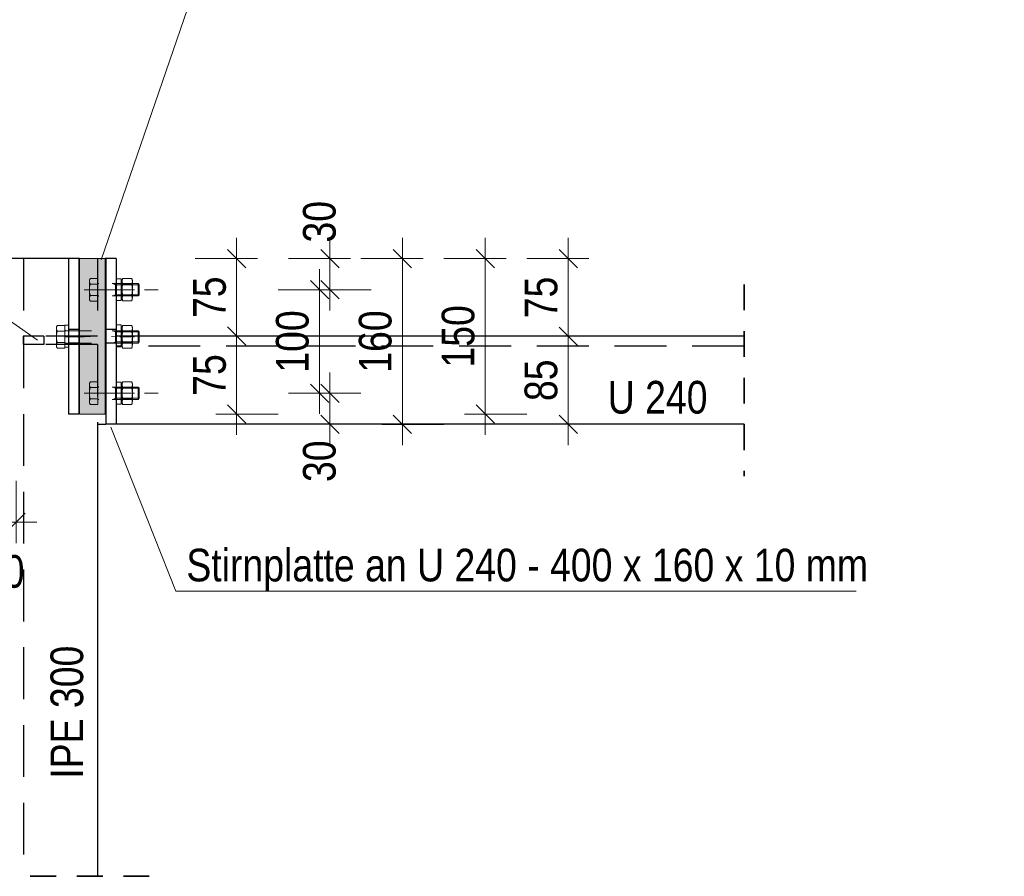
# Model space of a CAD drawing. Header units: millimetres. Extents: x 0 to 96, y -6 to 70.6.
# Tile 137 of 138: x 58.7 to 63.5, y 59.9 to 64. Entities that reach past the tile are written whole.
import ezdxf

# ---------------------------------------------------------------- set-up
doc = ezdxf.new("R2010")
doc.units = ezdxf.units.MM
doc.linetypes.add('HIDDEN', pattern=[0.375, 0.25, -0.125])
doc.linetypes.add('HIDDENX2', pattern=[0.75, 0.5, -0.25])
doc.styles.add('Arial Narrow', font='ARIALN.TTF')
doc.dimstyles.new('Arch_Strakon_dimstyle', dxfattribs={"dimtxt": 15.75, "dimasz": 1, "dimexe": 1.25, "dimexo": 0.0625, "dimgap": 1, "dimtad": 0, "dimdec": 3, "dimzin": 12, "dimdsep": 46, "dimtxsty": 'Arial Narrow', "dimblk": 'Arrowhead_Tick', "dimsah": 1, "dimcen": 0, "dimse1": 1, "dimse2": 1, "dimclrd": 6, "dimclrt": 2, "dimazin": 0, "dimtfac": 1, "dimtdec": 4, "dimtmove": 0, "dimatfit": 3, "dimldrblk": 'NONE', "dimfxl": 1, "dimtvp": 1, "dimtolj": 1, "dimtzin": 0, "dimlwd": 13, "dimarcsym": 2})

# ---------------------------------------------------------------- blocks, each defined once
blk = doc.blocks.new('Arrowhead_Tick')
at = {"color": 0, "linetype": 'Continuous', "lineweight": -2}
for p, q in [((0, 20), (0, -10)), ((-1, 0), (0, 0)), ((10, 0), (0, 0))]:
    blk.add_line(p, q, dxfattribs=at)
at = {"color": 2, "linetype": 'Continuous', "lineweight": 35}
blk.add_line((4.42, 4.42), (-4.42, -4.42), dxfattribs=at)
blk = doc.blocks.new('*D691')
at = {"color": 6, "linetype": 'Continuous', "lineweight": 13}
blk.add_line((60.5721, 62.0528), (60.5721, 62.8328), dxfattribs=at)
at = {"layer": 'Defpoints', "color": 0}
for p in [(59.1907, 62.8428), (60.5721, 62.8428), (59.1407, 62.0428)]:
    blk.add_point(p, dxfattribs=at)
at = {"color": 6, "lineweight": 13, "xscale": 0.01, "yscale": 0.01, "zscale": 0.01}
for p, rotation in [((60.5721, 62.8428), 90), ((60.5721, 62.0428), 270)]:
    blk.add_blockref('Arrowhead_Tick', p, dxfattribs=dict(at, rotation=rotation))
at = {"color": 2, "lineweight": 35, "insert": (60.4417, 62.4428), "char_height": 0.1575, "attachment_point": 5, "rotation": 90, "style": 'Arial Narrow'}
blk.add_mtext('\\A1;160', dxfattribs=at)
blk = doc.blocks.new('_None')
blk = doc.blocks.new('*D696')
at = {"color": 6, "linetype": 'Continuous', "lineweight": 13}
blk.add_line((60.2221, 62.0535), (60.2221, 62.1835), dxfattribs=at)
at = {"layer": 'Defpoints', "color": 0}
for p in [(59.3934, 62.1935), (60.2221, 62.1935), (59.1907, 62.0435)]:
    blk.add_point(p, dxfattribs=at)
at = {"color": 6, "lineweight": 13, "xscale": 0.01, "yscale": 0.01, "zscale": 0.01}
for p, rotation in [((60.2221, 62.1935), 90), ((60.2221, 62.0435), 270)]:
    blk.add_blockref('Arrowhead_Tick', p, dxfattribs=dict(at, rotation=rotation))
at = {"color": 2, "lineweight": 35, "insert": (60.1721, 61.8655), "char_height": 0.1575, "attachment_point": 5, "rotation": 90, "style": 'Arial Narrow'}
blk.add_mtext('\\A1;30', dxfattribs=at)
blk = doc.blocks.new('*D697')
at = {"color": 6, "linetype": 'Continuous', "lineweight": 13}
blk.add_line((60.1721, 62.2035), (60.1721, 62.6828), dxfattribs=at)
at = {"layer": 'Defpoints', "color": 0}
for p in [(59.3934, 62.6928), (60.1721, 62.6928), (59.3934, 62.1935)]:
    blk.add_point(p, dxfattribs=at)
at = {"color": 6, "lineweight": 13, "xscale": 0.01, "yscale": 0.01, "zscale": 0.01}
for p, rotation in [((60.1721, 62.6928), 90), ((60.1721, 62.1935), 270)]:
    blk.add_blockref('Arrowhead_Tick', p, dxfattribs=dict(at, rotation=rotation))
at = {"color": 2, "lineweight": 35, "insert": (60.0417, 62.4431), "char_height": 0.1575, "attachment_point": 5, "rotation": 90, "style": 'Arial Narrow'}
blk.add_mtext('\\A1;100', dxfattribs=at)
blk = doc.blocks.new('*D698')
at = {"color": 6, "linetype": 'Continuous', "lineweight": 13}
blk.add_line((60.2221, 62.7028), (60.2221, 62.8328), dxfattribs=at)
at = {"layer": 'Defpoints', "color": 0}
for p in [(59.1907, 62.8428), (60.2221, 62.8428), (59.3934, 62.6928)]:
    blk.add_point(p, dxfattribs=at)
at = {"color": 6, "lineweight": 13, "xscale": 0.01, "yscale": 0.01, "zscale": 0.01}
for p, rotation in [((60.2221, 62.8428), 90), ((60.2221, 62.6928), 270)]:
    blk.add_blockref('Arrowhead_Tick', p, dxfattribs=dict(at, rotation=rotation))
at = {"color": 2, "lineweight": 35, "insert": (60.1721, 63.0207), "char_height": 0.1575, "attachment_point": 5, "rotation": 90, "style": 'Arial Narrow'}
blk.add_mtext('\\A1;30', dxfattribs=at)
blk = doc.blocks.new('*D699')
at = {"color": 6, "linetype": 'Continuous', "lineweight": 13}
blk.add_line((59.7721, 62.1028), (59.7721, 62.4603), dxfattribs=at)
at = {"layer": 'Defpoints', "color": 0}
for p in [(59.3934, 62.4703), (59.7721, 62.4703), (59.1383, 62.0928)]:
    blk.add_point(p, dxfattribs=at)
at = {"color": 6, "lineweight": 13, "xscale": 0.01, "yscale": 0.01, "zscale": 0.01}
for p, rotation in [((59.7721, 62.4703), 90), ((59.7721, 62.0928), 270)]:
    blk.add_blockref('Arrowhead_Tick', p, dxfattribs=dict(at, rotation=rotation))
at = {"color": 2, "lineweight": 35, "insert": (59.642, 62.2815), "char_height": 0.1575, "attachment_point": 5, "rotation": 90, "style": 'Arial Narrow'}
blk.add_mtext('\\A1;75', dxfattribs=at)
blk = doc.blocks.new('*D700')
at = {"color": 6, "linetype": 'Continuous', "lineweight": 13}
blk.add_line((59.7721, 62.4803), (59.7721, 62.8328), dxfattribs=at)
at = {"layer": 'Defpoints', "color": 0}
for p in [(59.1907, 62.8428), (59.7721, 62.8428), (59.3934, 62.4703)]:
    blk.add_point(p, dxfattribs=at)
at = {"color": 6, "lineweight": 13, "xscale": 0.01, "yscale": 0.01, "zscale": 0.01}
for p, rotation in [((59.7721, 62.8428), 90), ((59.7721, 62.4703), 270)]:
    blk.add_blockref('Arrowhead_Tick', p, dxfattribs=dict(at, rotation=rotation))
at = {"color": 2, "lineweight": 35, "insert": (59.642, 62.6565), "char_height": 0.1575, "attachment_point": 5, "rotation": 90, "style": 'Arial Narrow'}
blk.add_mtext('\\A1;75', dxfattribs=at)
blk = doc.blocks.new('*D701')
at = {"color": 6, "linetype": 'Continuous', "lineweight": 13}
blk.add_line((60.9721, 62.1028), (60.9721, 62.8328), dxfattribs=at)
at = {"layer": 'Defpoints', "color": 0}
for p in [(59.1907, 62.8428), (60.9721, 62.8428), (59.1383, 62.0928)]:
    blk.add_point(p, dxfattribs=at)
at = {"color": 6, "lineweight": 13, "xscale": 0.01, "yscale": 0.01, "zscale": 0.01}
for p, rotation in [((60.9721, 62.8428), 90), ((60.9721, 62.0928), 270)]:
    blk.add_blockref('Arrowhead_Tick', p, dxfattribs=dict(at, rotation=rotation))
at = {"color": 2, "lineweight": 35, "insert": (60.8417, 62.4678), "char_height": 0.1575, "attachment_point": 5, "rotation": 90, "style": 'Arial Narrow'}
blk.add_mtext('\\A1;150', dxfattribs=at)
blk = doc.blocks.new('*D703')
at = {"color": 6, "linetype": 'Continuous', "lineweight": 13}
blk.add_line((58.5689, 61.5707), (58.6979, 61.5707), dxfattribs=at)
at = {"layer": 'Defpoints', "color": 0}
for p in [(58.7079, 62.8428), (58.5589, 62.5601), (58.7079, 61.5707)]:
    blk.add_point(p, dxfattribs=at)
at = {"color": 6, "lineweight": 13, "xscale": 0.01, "yscale": 0.01, "zscale": 0.01}
blk.add_blockref('Arrowhead_Tick', (58.7079, 61.5707), dxfattribs=at)
at = {"color": 6, "lineweight": 13, "xscale": 0.01, "yscale": 0.01, "zscale": 0.01, "rotation": 180}
blk.add_blockref('Arrowhead_Tick', (58.5589, 61.5707), dxfattribs=at)
at = {"color": 2, "lineweight": 35, "insert": (58.6485, 61.3328), "char_height": 0.1575, "attachment_point": 5, "style": 'Arial Narrow'}
blk.add_mtext('\\A1;30', dxfattribs=at)
blk = doc.blocks.new('*D704')
at = {"color": 6, "linetype": 'Continuous', "lineweight": 13}
blk.add_line((57.7721, 62.1028), (57.7721, 62.4185), dxfattribs=at)
at = {"layer": 'Defpoints', "color": 0}
for p in [(57.7721, 62.4285), (58.8425, 62.4285), (58.9608, 62.0928)]:
    blk.add_point(p, dxfattribs=at)
at = {"color": 6, "lineweight": 13, "xscale": 0.01, "yscale": 0.01, "zscale": 0.01}
for p, rotation in [((57.7721, 62.4285), 90), ((57.7721, 62.0928), 270)]:
    blk.add_blockref('Arrowhead_Tick', p, dxfattribs=dict(at, rotation=rotation))
at = {"color": 2, "lineweight": 35, "insert": (57.6417, 62.2606), "char_height": 0.1575, "attachment_point": 5, "rotation": 90, "style": 'Arial Narrow'}
blk.add_mtext('\\A1;67', dxfattribs=at)
blk = doc.blocks.new('*D705')
at = {"color": 6, "linetype": 'Continuous', "lineweight": 13}
for p, q in [((57.8221, 62.4785), (57.8221, 62.4885)), ((57.8221, 62.4285), (57.8221, 62.4685)), ((57.8221, 62.4185), (57.8221, 62.4085))]:
    blk.add_line(p, q, dxfattribs=at)
at = {"layer": 'Defpoints', "color": 0}
for p in [(57.8221, 62.4685), (58.8425, 62.4685), (58.8425, 62.4285)]:
    blk.add_point(p, dxfattribs=at)
at = {"color": 6, "lineweight": 13, "xscale": 0.01, "yscale": 0.01, "zscale": 0.01}
for p, rotation in [((57.8221, 62.4285), 90), ((57.8221, 62.4685), 270)]:
    blk.add_blockref('Arrowhead_Tick', p, dxfattribs=dict(at, rotation=rotation))
at = {"color": 2, "lineweight": 35, "insert": (57.6166, 62.5311), "char_height": 0.1575, "attachment_point": 5, "rotation": 90, "style": 'Arial Narrow'}
blk.add_mtext('\\A1;8', dxfattribs=at)
blk = doc.blocks.new('*D706')
at = {"color": 6, "linetype": 'Continuous', "lineweight": 13}
blk.add_line((57.7721, 62.4785), (57.7721, 62.8328), dxfattribs=at)
at = {"layer": 'Defpoints', "color": 0}
for p in [(57.7721, 62.8428), (58.9608, 62.8428), (58.8425, 62.4685)]:
    blk.add_point(p, dxfattribs=at)
at = {"color": 6, "lineweight": 13, "xscale": 0.01, "yscale": 0.01, "zscale": 0.01}
for p, rotation in [((57.7721, 62.8428), 90), ((57.7721, 62.4685), 270)]:
    blk.add_blockref('Arrowhead_Tick', p, dxfattribs=dict(at, rotation=rotation))
at = {"color": 2, "lineweight": 35, "insert": (57.642, 62.6556), "char_height": 0.1575, "attachment_point": 5, "rotation": 90, "style": 'Arial Narrow'}
blk.add_mtext('\\A1;75', dxfattribs=at)
blk = doc.blocks.new('*D707')
at = {"color": 6, "linetype": 'Continuous', "lineweight": 13}
blk.add_line((61.3721, 62.0535), (61.3721, 62.4585), dxfattribs=at)
at = {"layer": 'Defpoints', "color": 0}
for p in [(61.3721, 62.4685), (62.2212, 62.4685), (62.2212, 62.0435)]:
    blk.add_point(p, dxfattribs=at)
at = {"color": 6, "lineweight": 13, "xscale": 0.01, "yscale": 0.01, "zscale": 0.01}
for p, rotation in [((61.3721, 62.4685), 90), ((61.3721, 62.0435), 270)]:
    blk.add_blockref('Arrowhead_Tick', p, dxfattribs=dict(at, rotation=rotation))
at = {"color": 2, "lineweight": 35, "insert": (61.2417, 62.256), "char_height": 0.1575, "attachment_point": 5, "rotation": 90, "style": 'Arial Narrow'}
blk.add_mtext('\\A1;85', dxfattribs=at)
blk = doc.blocks.new('*D708')
at = {"color": 6, "linetype": 'Continuous', "lineweight": 13}
blk.add_line((61.3721, 62.4785), (61.3721, 62.8328), dxfattribs=at)
at = {"layer": 'Defpoints', "color": 0}
for p in [(59.1907, 62.8428), (61.3721, 62.8428), (62.2212, 62.4685)]:
    blk.add_point(p, dxfattribs=at)
at = {"color": 6, "lineweight": 13, "xscale": 0.01, "yscale": 0.01, "zscale": 0.01}
for p, rotation in [((61.3721, 62.8428), 90), ((61.3721, 62.4685), 270)]:
    blk.add_blockref('Arrowhead_Tick', p, dxfattribs=dict(at, rotation=rotation))
at = {"color": 2, "lineweight": 35, "insert": (61.242, 62.6556), "char_height": 0.1575, "attachment_point": 5, "rotation": 90, "style": 'Arial Narrow'}
blk.add_mtext('\\A1;75', dxfattribs=at)
blk = doc.blocks.new('*D709')
at = {"color": 6, "linetype": 'Continuous', "lineweight": 13}
for p, q in [((57.8221, 62.1028), (57.8221, 62.1128)), ((57.8221, 62.0428), (57.8221, 62.0928)), ((57.8221, 62.0328), (57.8221, 62.0228))]:
    blk.add_line(p, q, dxfattribs=at)
at = {"layer": 'Defpoints', "color": 0}
for p in [(57.8221, 62.0928), (59.0108, 62.0928), (59.1007, 62.0428)]:
    blk.add_point(p, dxfattribs=at)
at = {"color": 6, "lineweight": 13, "xscale": 0.01, "yscale": 0.01, "zscale": 0.01}
for p, rotation in [((57.8221, 62.0428), 90), ((57.8221, 62.0928), 270)]:
    blk.add_blockref('Arrowhead_Tick', p, dxfattribs=dict(at, rotation=rotation))
at = {"color": 2, "lineweight": 35, "insert": (57.803, 61.9268), "char_height": 0.1575, "attachment_point": 5, "rotation": 90, "style": 'Arial Narrow'}
blk.add_mtext('\\A1;10', dxfattribs=at)

msp = doc.modelspace()

# ---------------------------------------------------------------- hatches: boundary and pattern name
at = {"lineweight": 13, "true_color": 0x91ffff}
msp.add_hatch(color=131, dxfattribs=at).paths.add_polyline_path([(59.1382547, 62.8427621), (59.1382547, 62.0927621), (59.0132547, 62.0927621), (59.0132547, 62.8427621)])

# ---------------------------------------------------------------- linework, layer by layer
at = {"color": 5, "linetype": 'Continuous', "lineweight": 18}
for p, q in [((59.7365267, 64.6355207), (59.1187431, 62.8364574)), ((57.9765765, 63.0350241), (58.8112583, 62.4500334)), ((59.1382547, 62.8427621), (59.0132547, 62.8427621)), ((59.0132547, 62.8427621), (59.0132547, 62.0927621)), ((59.1382547, 62.8427621), (59.1382547, 62.0927621)), ((59.1382547, 62.0927621), (59.0132547, 62.0927621)), ((59.1642826, 62.0300385), (59.4781136, 61.2389067)), ((59.4781136, 61.2389067), (62.7622753, 61.2389067))]:
    msp.add_line(p, q, dxfattribs=at)
at = {"color": 3, "linetype": 'Continuous', "lineweight": 25}
for p, q in [((58.9607547, 62.8427621), (58.3506628, 62.8427621)), ((59.0107547, 62.8427621), (58.9607547, 62.8427621)), ((58.9607547, 62.8427621), (58.9607547, 62.0927621)), ((59.0132547, 62.8427621), (59.0107547, 62.8427621)), ((59.0107547, 62.8427621), (59.0107547, 62.0927621)), ((59.1406628, 62.8427621), (59.1382547, 62.8427621)), ((59.1906628, 62.8427621), (59.1406628, 62.8427621)), ((59.1406628, 62.8427621), (59.1406628, 62.0434937)), ((59.1906628, 62.8427621), (59.1906628, 62.0434937)), ((62.2211754, 62.4684937), (59.1906628, 62.4684937)), ((59.0107547, 62.0927621), (58.9607547, 62.0927621)), ((59.1406628, 62.0427621), (59.1006628, 62.0427621)), ((59.1006628, 62.0427621), (59.1006628, 59.8629906)), ((59.1906628, 62.0434937), (59.1406628, 62.0434937)), ((59.1406628, 62.0434937), (59.1406628, 62.0427621)), ((62.2211754, 62.0434937), (59.1906628, 62.0434937))]:
    msp.add_line(p, q, dxfattribs=at)
at = {"color": 3, "linetype": 'HIDDENX2', "lineweight": 25, "ltscale": 0.5}
for p, q in [((58.7434128, 62.8427621), (58.7434128, 59.8629906)), ((59.1006628, 62.8427621), (59.1006628, 62.4684937)), ((59.0107547, 62.5002621), (58.9607547, 62.5002621)), ((59.1906628, 62.5002621), (59.1406628, 62.5002621)), ((58.8425059, 62.4684937), (58.7425059, 62.4684937)), ((58.7425059, 62.4684937), (58.7425059, 62.4284937)), ((59.1006628, 62.4684937), (58.8425059, 62.4684937)), ((58.8425059, 62.4684937), (58.8425059, 62.4284937)), ((59.0107547, 62.4352621), (58.9607547, 62.4352621)), ((59.1906628, 62.4352621), (59.1406628, 62.4352621)), ((58.8425059, 62.4284937), (58.7425059, 62.4284937)), ((59.1006628, 62.4284937), (58.8425059, 62.4284937)), ((59.1006628, 62.4284937), (59.1006628, 62.0427621)), ((62.2211754, 62.4209937), (59.1906628, 62.4209937))]:
    msp.add_line(p, q, dxfattribs=at)
at = {"color": 6, "linetype": 'HIDDEN', "lineweight": 13, "ltscale": 0.5}
for p, q in [((59.0617612, 62.6516259), (59.0617612, 62.7338983)), ((59.1017612, 62.7476103), (59.06546, 62.7476103)), ((59.1017612, 62.7201862), (59.06546, 62.7201862)), ((59.1017612, 62.7476103), (59.1017612, 62.6379138)), ((59.1017612, 62.7277621), (59.1017612, 62.6577621)), ((59.2968, 62.7227621), (59.1067612, 62.7227621)), ((59.1753912, 62.7227621), (59.1867612, 62.7170771)), ((59.1867612, 62.7227621), (59.1867612, 62.6627621)), ((59.1921021, 62.6405395), (59.1921021, 62.746157)), ((59.1921021, 62.746157), (59.2155727, 62.746157)), ((59.2155727, 62.746157), (59.2155727, 62.6405395)), ((59.219233, 62.7338922), (59.219233, 62.6927621)), ((59.2229079, 62.7476042), (59.2655582, 62.7476042)), ((59.2655446, 62.7199443), (59.2229214, 62.7199443)), ((59.269233, 62.7338922), (59.269233, 62.6927621)), ((59.2968, 62.7227621), (59.2968, 62.6627621)), ((59.2968, 62.7227621), (59.302485, 62.7170771)), ((59.0367612, 62.6927621), (59.1017612, 62.6927621)), ((59.1017612, 62.6927621), (59.3934206, 62.6927621)), ((59.1867612, 62.7170771), (59.302485, 62.7170771)), ((59.279233, 62.6927621), (59.209233, 62.6927621)), ((59.219233, 62.6927621), (59.219233, 62.652879)), ((59.269233, 62.6927621), (59.269233, 62.652879)), ((59.302485, 62.7170771), (59.302485, 62.6684471)), ((59.0654361, 62.6653379), (59.1017612, 62.6653379)), ((59.1017612, 62.6379138), (59.0654361, 62.6379138)), ((59.2968, 62.6627621), (59.1067612, 62.6627621)), ((59.1753912, 62.6627621), (59.1867612, 62.6684471)), ((59.1867612, 62.6684471), (59.302485, 62.6684471)), ((59.2155727, 62.6405395), (59.1921021, 62.6405395)), ((59.2229079, 62.639167), (59.2655582, 62.639167)), ((59.2654941, 62.6653836), (59.222972, 62.6653836)), ((59.2968, 62.6627621), (59.302485, 62.6684471)), ((58.9026617, 62.4241259), (58.9026617, 62.5063983)), ((58.9426617, 62.5201103), (58.9063604, 62.5201103)), ((58.9426617, 62.4926862), (58.9063604, 62.4926862)), ((58.9426617, 62.5201103), (58.9426617, 62.4104138)), ((58.9426617, 62.5002621), (58.9426617, 62.4302621)), ((58.9436211, 62.4149698), (58.9436211, 62.5217628)), ((58.9436211, 62.5217628), (58.959991, 62.5217628)), ((59.2968, 62.4952621), (58.9476617, 62.4952621)), ((58.959991, 62.5217628), (58.959991, 62.4149698)), ((59.1753912, 62.4952621), (59.1867612, 62.4895771)), ((59.1867612, 62.4952621), (59.1867612, 62.4352621)), ((59.1867612, 62.4895771), (59.302485, 62.4895771)), ((59.1921021, 62.4180395), (59.1921021, 62.523657)), ((59.1921021, 62.523657), (59.2155727, 62.523657)), ((59.2155727, 62.523657), (59.2155727, 62.4180395)), ((59.219233, 62.5063922), (59.219233, 62.4652621)), ((59.2229079, 62.5201042), (59.2655582, 62.5201042)), ((59.2655446, 62.4924443), (59.2229214, 62.4924443)), ((59.269233, 62.5063922), (59.269233, 62.4652621)), ((59.2968, 62.4952621), (59.2968, 62.4352621)), ((59.2968, 62.4952621), (59.302485, 62.4895771)), ((59.302485, 62.4895771), (59.302485, 62.4409471)), ((58.9063365, 62.4378379), (58.9426617, 62.4378379)), ((58.9426617, 62.4652621), (59.3934206, 62.4702621)), ((59.0367612, 62.4652621), (58.9426617, 62.4652621)), ((59.2968, 62.4352621), (58.9476617, 62.4352621)), ((59.1753912, 62.4352621), (59.1867612, 62.4409471)), ((59.1867612, 62.4409471), (59.302485, 62.4409471)), ((59.279233, 62.4652621), (59.209233, 62.4652621)), ((59.219233, 62.4652621), (59.219233, 62.425379)), ((59.2654941, 62.4378836), (59.222972, 62.4378836)), ((59.269233, 62.4652621), (59.269233, 62.425379)), ((59.2968, 62.4352621), (59.302485, 62.4409471)), ((58.9426617, 62.4104138), (58.9063365, 62.4104138)), ((58.959991, 62.4149698), (58.9436211, 62.4149698)), ((59.2155727, 62.4180395), (59.1921021, 62.4180395)), ((59.2229079, 62.411667), (59.2655582, 62.411667)), ((59.1017612, 62.2483419), (59.06546, 62.2483419)), ((59.1017612, 62.2483419), (59.1017612, 62.1386454)), ((59.1921021, 62.1412711), (59.1921021, 62.2468886)), ((59.1921021, 62.2468886), (59.2155727, 62.2468886)), ((59.2155727, 62.2468886), (59.2155727, 62.1412711)), ((59.2229079, 62.2483358), (59.2655582, 62.2483358)), ((59.0617612, 62.1523575), (59.0617612, 62.2346299)), ((59.1017612, 62.2209178), (59.06546, 62.2209178)), ((59.1017612, 62.2284937), (59.1017612, 62.1584937)), ((59.2968, 62.2234937), (59.1067612, 62.2234937)), ((59.1753912, 62.2234937), (59.1867612, 62.2178087)), ((59.1867612, 62.2234937), (59.1867612, 62.1634937)), ((59.1867612, 62.2178087), (59.302485, 62.2178087)), ((59.219233, 62.2346238), (59.219233, 62.1934937)), ((59.2655446, 62.2206759), (59.2229214, 62.2206759)), ((59.269233, 62.2346238), (59.269233, 62.1934937)), ((59.2968, 62.2234937), (59.2968, 62.1634937)), ((59.2968, 62.2234937), (59.302485, 62.2178087)), ((59.302485, 62.2178087), (59.302485, 62.1691787)), ((59.0367612, 62.1934937), (59.1017612, 62.1934937)), ((59.0654361, 62.1660695), (59.1017612, 62.1660695)), ((59.1017612, 62.1934937), (59.3934206, 62.1934937)), ((59.2968, 62.1634937), (59.1067612, 62.1634937)), ((59.1753912, 62.1634937), (59.1867612, 62.1691787)), ((59.1867612, 62.1691787), (59.302485, 62.1691787)), ((59.279233, 62.1934937), (59.209233, 62.1934937)), ((59.219233, 62.1934937), (59.219233, 62.1536106)), ((59.2654941, 62.1661152), (59.222972, 62.1661152)), ((59.269233, 62.1934937), (59.269233, 62.1536106)), ((59.2968, 62.1634937), (59.302485, 62.1691787)), ((59.1017612, 62.1386454), (59.0654361, 62.1386454)), ((59.2155727, 62.1412711), (59.1921021, 62.1412711)), ((59.2229079, 62.1398986), (59.2655582, 62.1398986))]:
    msp.add_line(p, q, dxfattribs=at)
at = {"color": 2, "linetype": 'HIDDEN', "lineweight": 35, "ltscale": 0.5}
for p, q in [((62.2211754, 62.7184937), (62.2211754, 61.7934937)), ((59.3506628, 59.8629906), (58.1006628, 59.8629906))]:
    msp.add_line(p, q, dxfattribs=at)
at = {"color": 6, "linetype": 'HIDDEN', "lineweight": 13, "ltscale": 0.5}
for centre, radius, start, end in [((59.0891854, 62.7338983), 0.0274028, 149.9742648, 210.0257352), ((59.16772, 62.6927621), 0.1058734, 164.9876316, 195.0090145), ((59.1067612, 62.7277621), 0.005, 180, 270), ((59.2470417, 62.7338922), 0.0278627, 150.0135017, 210.0393048), ((59.3289296, 62.6927621), 0.1094377, 165.6182852, 194.4878315), ((59.1595365, 62.6927621), 0.1094377, 345.5121685, 14.3817148), ((59.2414244, 62.7338922), 0.0278627, 329.9606952, 29.9865163), ((59.0891854, 62.6516259), 0.0274235, 149.9992682, 210.0007278), ((59.1067612, 62.6577621), 0.005, 90, 180.0000193), ((59.2466572, 62.6518905), 0.0269429, 149.9468973, 208.1799265), ((59.2418089, 62.6518905), 0.0269429, 331.8200735, 30.0531027), ((58.9300858, 62.5063983), 0.0274028, 149.9742648, 210.0257352), ((59.0086204, 62.4652621), 0.1058734, 164.9876316, 195.0090145), ((58.9476617, 62.5002621), 0.005, 180, 270), ((59.2470417, 62.5063922), 0.0278627, 150.0135017, 210.0393048), ((59.3289296, 62.4652621), 0.1094377, 165.6182852, 194.4878315), ((59.1595365, 62.4652621), 0.1094377, 345.5121685, 14.3817148), ((59.2414244, 62.5063922), 0.0278627, 329.9606952, 29.9865163), ((58.9300858, 62.4241259), 0.0274235, 149.9992682, 210.0007278), ((58.9476617, 62.4302621), 0.005, 90, 180.0000193), ((59.2466572, 62.4243905), 0.0269429, 149.9468973, 208.1799265), ((59.2418089, 62.4243905), 0.0269429, 331.8200735, 30.0531027), ((59.0891854, 62.2346299), 0.0274028, 149.9742648, 210.0257352), ((59.2470417, 62.2346238), 0.0278627, 150.0135017, 210.0393048), ((59.2414244, 62.2346238), 0.0278627, 329.9606952, 29.9865163), ((59.16772, 62.1934937), 0.1058734, 164.9876316, 195.0090145), ((59.1067612, 62.2284937), 0.005, 180, 270), ((59.3289296, 62.1934937), 0.1094377, 165.6182852, 194.4878315), ((59.1595365, 62.1934937), 0.1094377, 345.5121685, 14.3817148), ((59.0891854, 62.1523575), 0.0274235, 149.9992682, 210.0007278), ((59.1067612, 62.1584937), 0.005, 90, 180.0000193), ((59.2466572, 62.1526221), 0.0269429, 149.9468973, 208.1799265), ((59.2418089, 62.1526221), 0.0269429, 331.8200735, 30.0531027)]:
    msp.add_arc(centre, radius, start, end, dxfattribs=at)

# ---------------------------------------------------------------- texts
at = {"color": 2, "lineweight": 35, "style": 'Arial Narrow'}
for s, p in [('U 240', (61.5629829, 62.0952945)), ('Stirnplatte an U 240 - 400 x 160 x 10 mm', (59.5295362, 61.2857574))]:
    msp.add_text(s, height=0.1575, dxfattribs=at).set_placement(p)
msp.add_text('IPE 300', height=0.1575, rotation=90, dxfattribs=at).set_placement((59.0314135, 60.333642))

# ---------------------------------------------------------------- dimensions: what is measured, and where the dimension line sits
at = {"lineweight": 35}
for base, p1, p2, text, override, picture, middle in [((60.222089, 62.8427621), (59.3934206, 62.6927621), (59.1906628, 62.8427621), '30', {"dimscale": 0.01, "dimtxt": 15.75, "dimasz": 1, "dimgap": 5, "dimtad": 1, "dimjust": 4, "dimtih": 0, "dimtoh": 0, "dimdec": 3, "dimdsep": 46, "dimtxsty": 'Arial Narrow', "dimclrd": 6, "dimclrt": 2, "dimtix": 0, "dimtofl": 255, "dimtmove": 2, "dimatfit": 2, "dimfxl": 0, "dimfxlon": 0, "dimtvp": 31.746032, "dimlwd": 13}, '*D698', (60.172089, 63.0207371)), ((57.772089, 62.8427621), (58.8425059, 62.4684937), (58.9607547, 62.8427621), '75', {"dimscale": 0.01, "dimtxt": 15.75, "dimasz": 1, "dimgap": 5, "dimtad": 1, "dimjust": 0, "dimtih": 0, "dimtoh": 0, "dimdec": 3, "dimdsep": 46, "dimtxsty": 'Arial Narrow', "dimclrd": 6, "dimclrt": 2, "dimtix": 1, "dimtofl": 255, "dimtmove": 0, "dimatfit": 2, "dimfxl": 0, "dimfxlon": 0, "dimtvp": 31.746032, "dimlwd": 13}, '*D706', (57.772089, 62.6556279)), ((60.972089, 62.8427621), (59.1382547, 62.0927621), (59.1906628, 62.8427621), '150', {"dimscale": 0.01, "dimtxt": 15.75, "dimasz": 1, "dimgap": 5, "dimtad": 1, "dimjust": 0, "dimtih": 0, "dimtoh": 0, "dimdec": 3, "dimdsep": 46, "dimtxsty": 'Arial Narrow', "dimclrd": 6, "dimclrt": 2, "dimtix": 1, "dimtofl": 255, "dimtmove": 0, "dimatfit": 2, "dimfxl": 0, "dimfxlon": 0, "dimtvp": 31.746032, "dimlwd": 13}, '*D701', (60.972089, 62.4677621)), ((60.572089, 62.8427621), (59.1406628, 62.0427621), (59.1906628, 62.8427621), '160', {"dimscale": 0.01, "dimtxt": 15.75, "dimasz": 1, "dimgap": 5, "dimtad": 1, "dimjust": 0, "dimtih": 0, "dimtoh": 0, "dimdec": 3, "dimdsep": 46, "dimtxsty": 'Arial Narrow', "dimclrd": 6, "dimclrt": 2, "dimtix": 1, "dimtofl": 255, "dimtmove": 0, "dimatfit": 2, "dimfxl": 0, "dimfxlon": 0, "dimtvp": 31.746032, "dimlwd": 13}, '*D691', (60.572089, 62.4427621)), ((59.772089, 62.8427621), (59.3934206, 62.4702621), (59.1906628, 62.8427621), '75', {"dimscale": 0.01, "dimtxt": 15.75, "dimasz": 1, "dimgap": 5, "dimtad": 1, "dimjust": 0, "dimtih": 0, "dimtoh": 0, "dimdec": 3, "dimdsep": 46, "dimtxsty": 'Arial Narrow', "dimclrd": 6, "dimclrt": 2, "dimtix": 1, "dimtofl": 255, "dimtmove": 0, "dimatfit": 2, "dimfxl": 0, "dimfxlon": 0, "dimtvp": 31.746032, "dimlwd": 13}, '*D700', (59.772089, 62.6565121)), ((61.372089, 62.8427621), (62.2211754, 62.4684937), (59.1906628, 62.8427621), '75', {"dimscale": 0.01, "dimtxt": 15.75, "dimasz": 1, "dimgap": 5, "dimtad": 1, "dimjust": 0, "dimtih": 0, "dimtoh": 0, "dimdec": 3, "dimdsep": 46, "dimtxsty": 'Arial Narrow', "dimclrd": 6, "dimclrt": 2, "dimtix": 1, "dimtofl": 255, "dimtmove": 0, "dimatfit": 2, "dimfxl": 0, "dimfxlon": 0, "dimtvp": 31.746032, "dimlwd": 13}, '*D708', (61.372089, 62.6556279)), ((60.172089, 62.6927621), (59.3934206, 62.1934937), (59.3934206, 62.6927621), '100', {"dimscale": 0.01, "dimtxt": 15.75, "dimasz": 1, "dimgap": 5, "dimtad": 1, "dimjust": 0, "dimtih": 0, "dimtoh": 0, "dimdec": 3, "dimdsep": 46, "dimtxsty": 'Arial Narrow', "dimclrd": 6, "dimclrt": 2, "dimtix": 1, "dimtofl": 255, "dimtmove": 0, "dimatfit": 2, "dimfxl": 0, "dimfxlon": 0, "dimtvp": 31.746032, "dimlwd": 13}, '*D697', (60.172089, 62.4431279)), ((57.822089, 62.4684937), (58.8425059, 62.4284937), (58.8425059, 62.4684937), '8', {"dimscale": 0.01, "dimtxt": 15.75, "dimasz": 1, "dimgap": 5, "dimtad": 0, "dimjust": 0, "dimtih": 0, "dimtoh": 0, "dimdec": 3, "dimdsep": 46, "dimtxsty": 'Arial Narrow', "dimclrd": 6, "dimclrt": 2, "dimtix": 0, "dimtofl": 255, "dimtmove": 2, "dimatfit": 2, "dimfxl": 0, "dimfxlon": 0, "dimtvp": 31.746032, "dimlwd": 13}, '*D705', (57.6165619, 62.5310612)), ((59.772089, 62.4702621), (59.1382547, 62.0927621), (59.3934206, 62.4702621), '75', {"dimscale": 0.01, "dimtxt": 15.75, "dimasz": 1, "dimgap": 5, "dimtad": 1, "dimjust": 0, "dimtih": 0, "dimtoh": 0, "dimdec": 5, "dimdsep": 46, "dimtxsty": 'Arial Narrow', "dimclrd": 6, "dimclrt": 2, "dimtix": 1, "dimtofl": 255, "dimtmove": 0, "dimatfit": 2, "dimfxl": 0, "dimfxlon": 0, "dimtvp": 31.746032, "dimlwd": 13}, '*D699', (59.772089, 62.2815121)), ((61.372089, 62.4684937), (62.2211754, 62.0434937), (62.2211754, 62.4684937), '85', {"dimscale": 0.01, "dimtxt": 15.75, "dimasz": 1, "dimgap": 5, "dimtad": 1, "dimjust": 0, "dimtih": 0, "dimtoh": 0, "dimdec": 3, "dimdsep": 46, "dimtxsty": 'Arial Narrow', "dimclrd": 6, "dimclrt": 2, "dimtix": 1, "dimtofl": 255, "dimtmove": 0, "dimatfit": 2, "dimfxl": 0, "dimfxlon": 0, "dimtvp": 31.746032, "dimlwd": 13}, '*D707', (61.372089, 62.2559937)), ((57.772089, 62.4284937), (58.9607547, 62.0927621), (58.8425059, 62.4284937), '67', {"dimscale": 0.01, "dimtxt": 15.75, "dimasz": 1, "dimgap": 5, "dimtad": 1, "dimjust": 0, "dimtih": 0, "dimtoh": 0, "dimdec": 3, "dimdsep": 46, "dimtxsty": 'Arial Narrow', "dimclrd": 6, "dimclrt": 2, "dimtix": 1, "dimtofl": 255, "dimtmove": 0, "dimatfit": 2, "dimfxl": 0, "dimfxlon": 0, "dimtvp": 31.746032, "dimlwd": 13}, '*D704', (57.772089, 62.2606279)), ((60.222089, 62.1934937), (59.1906628, 62.0434937), (59.3934206, 62.1934937), '30', {"dimscale": 0.01, "dimtxt": 15.75, "dimasz": 1, "dimgap": 5, "dimtad": 1, "dimjust": 0, "dimtih": 0, "dimtoh": 0, "dimdec": 3, "dimdsep": 46, "dimtxsty": 'Arial Narrow', "dimclrd": 6, "dimclrt": 2, "dimtix": 0, "dimtofl": 255, "dimtmove": 2, "dimatfit": 2, "dimfxl": 0, "dimfxlon": 0, "dimtvp": 31.746032, "dimlwd": 13}, '*D696', (60.172089, 61.8655187)), ((57.822089, 62.0927621), (59.1006628, 62.0427621), (59.0107547, 62.0927621), '10', {"dimscale": 0.01, "dimtxt": 15.75, "dimasz": 1, "dimgap": 5, "dimtad": 0, "dimjust": 0, "dimtih": 0, "dimtoh": 0, "dimdec": 3, "dimdsep": 46, "dimtxsty": 'Arial Narrow', "dimclrd": 6, "dimclrt": 2, "dimtix": 0, "dimtofl": 255, "dimtmove": 2, "dimatfit": 2, "dimfxl": 0, "dimfxlon": 0, "dimtvp": 31.746032, "dimlwd": 13}, '*D709', (57.8029591, 61.9268014))]:
    dim = msp.add_linear_dim(base=base, p1=p1, p2=p2, angle=90, text=text, dimstyle='Arch_Strakon_dimstyle', override=override, dxfattribs=at)
    dim.commit()
    dim.dimension.update_dxf_attribs({"geometry": picture, "text_midpoint": middle, "dimtype": 160})
dim = msp.add_linear_dim(base=(58.7079128, 61.5707149), p1=(58.5589128, 62.5600941), p2=(58.7079128, 62.8427621), text='30', dimstyle='Arch_Strakon_dimstyle', override={"dimscale": 0.01, "dimtxt": 15.75, "dimasz": 1, "dimgap": 5, "dimtad": 0, "dimjust": 0, "dimtih": 0, "dimtoh": 0, "dimdec": 3, "dimdsep": 46, "dimtxsty": 'Arial Narrow', "dimclrd": 6, "dimclrt": 2, "dimtix": 0, "dimtofl": 255, "dimtmove": 2, "dimatfit": 2, "dimfxl": 0, "dimfxlon": 0, "dimtvp": 31.746032, "dimlwd": 13}, dxfattribs=at)
dim.commit()
dim.dimension.update_dxf_attribs({"geometry": '*D703', "text_midpoint": (58.6485127, 61.3327612), "dimtype": 160})

doc.saveas('drawing.dxf')
